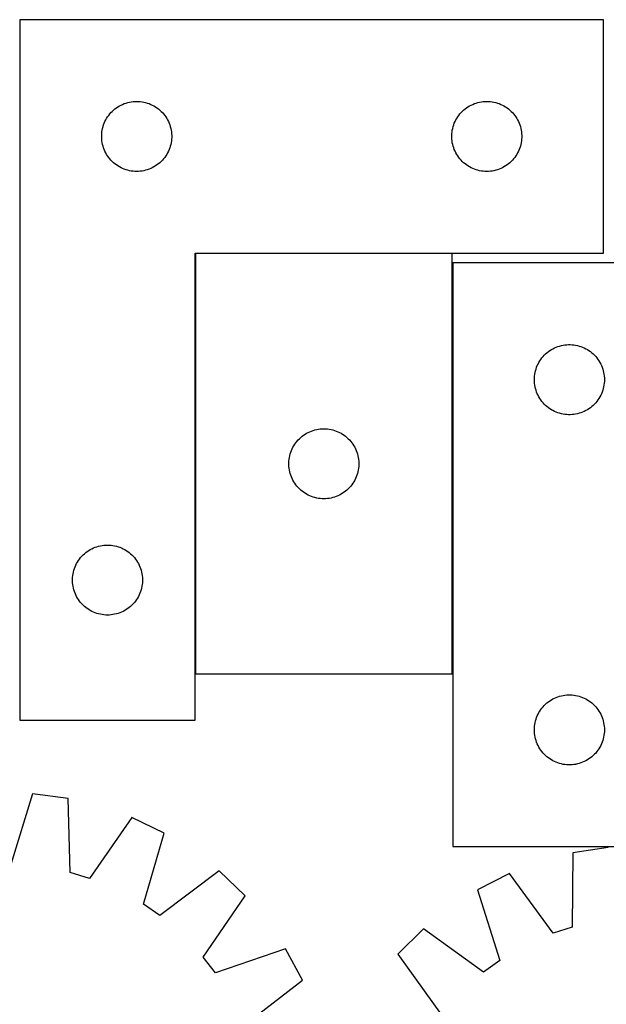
# Model space of a CAD drawing. Header units: millimetres. Extents: x 7 to 1493, y 9 to 2993.
# Tile 8 of 13: x 262 to 513, y 2572 to 2993. Entities that reach past the tile are written whole.
import ezdxf

# ---------------------------------------------------------------- set-up
doc = ezdxf.new("R2010")
doc.units = ezdxf.units.MM
doc.layers.add('COMMON', color=5, linetype='CONTINUOUS', true_color=0x0000ff)
doc.layers.add('CUT', color=7, linetype='CONTINUOUS', true_color=0x000000)

msp = doc.modelspace()

# ---------------------------------------------------------------- linework, layer by layer
at = {"layer": 'COMMON'}
for p, q in [((337.17496, 2893.164556), (337.17496, 2713.164556)), ((447.274961, 2893.264557), (337.274961, 2893.264557)), ((447.374962, 2713.164556), (447.374962, 2889.191224))]:
    msp.add_line(p, q, dxfattribs=at)
at = {"layer": 'CUT'}
for p, q in [((262.07496, 2993.364557), (262.07496, 2693.364557)), ((512.07496, 2993.364557), (262.07496, 2993.364557)), ((512.07496, 2893.364557), (512.07496, 2993.364557)), ((304.024517, 2956.02119), (304.686739, 2956.418836)), ((304.686739, 2956.418836), (305.368553, 2956.781863)), ((305.368553, 2956.781863), (306.068152, 2957.10931)), ((306.068152, 2957.10931), (306.783679, 2957.400309)), ((306.783679, 2957.400309), (307.513238, 2957.654088)), ((307.513238, 2957.654088), (308.254894, 2957.869973)), ((308.254894, 2957.869973), (309.006679, 2958.047392)), ((309.006679, 2958.047392), (309.766602, 2958.185875)), ((309.766602, 2958.185875), (310.532645, 2958.285055)), ((310.532645, 2958.285055), (311.302779, 2958.344668)), ((311.302779, 2958.344668), (312.07496, 2958.364557)), ((312.07496, 2958.364557), (312.847142, 2958.344668)), ((312.847142, 2958.344668), (313.617275, 2958.285055)), ((313.617275, 2958.285055), (314.383319, 2958.185875)), ((314.383319, 2958.185875), (315.143241, 2958.047392)), ((315.143241, 2958.047392), (315.895027, 2957.869973)), ((315.895027, 2957.869973), (316.636683, 2957.654088)), ((316.636683, 2957.654088), (317.366242, 2957.400309)), ((317.366242, 2957.400309), (318.081769, 2957.10931)), ((318.081769, 2957.10931), (318.781367, 2956.781863)), ((318.781367, 2956.781863), (319.463181, 2956.418836)), ((319.463181, 2956.418836), (320.125403, 2956.02119)), ((454.024517, 2956.02119), (454.686739, 2956.418836)), ((454.686739, 2956.418836), (455.368553, 2956.781863)), ((455.368553, 2956.781863), (456.068152, 2957.10931)), ((456.068152, 2957.10931), (456.783679, 2957.400309)), ((456.783679, 2957.400309), (457.513238, 2957.654088)), ((457.513238, 2957.654088), (458.254894, 2957.869973)), ((458.254894, 2957.869973), (459.006679, 2958.047392)), ((459.006679, 2958.047392), (459.766602, 2958.185875)), ((459.766602, 2958.185875), (460.532645, 2958.285055)), ((460.532645, 2958.285055), (461.302779, 2958.344668)), ((461.302779, 2958.344668), (462.07496, 2958.364557)), ((462.07496, 2958.364557), (462.847142, 2958.344668)), ((462.847142, 2958.344668), (463.617275, 2958.285055)), ((463.617275, 2958.285055), (464.383319, 2958.185875)), ((464.383319, 2958.185875), (465.143241, 2958.047392)), ((465.143241, 2958.047392), (465.895027, 2957.869973)), ((465.895027, 2957.869973), (466.636683, 2957.654088)), ((466.636683, 2957.654088), (467.366242, 2957.400309)), ((467.366242, 2957.400309), (468.081769, 2957.10931)), ((468.081769, 2957.10931), (468.781367, 2956.781863)), ((468.781367, 2956.781863), (469.463181, 2956.418836)), ((469.463181, 2956.418836), (470.125403, 2956.02119)), ((299.629805, 2951.738213), (300.077372, 2952.367771)), ((300.077372, 2952.367771), (300.556754, 2952.973455)), ((300.556754, 2952.973455), (301.06668, 2953.553657)), ((301.06668, 2953.553657), (301.605798, 2954.10684)), ((301.605798, 2954.10684), (302.172679, 2954.631536)), ((302.172679, 2954.631536), (302.765818, 2955.126354)), ((302.765818, 2955.126354), (303.383644, 2955.589982)), ((303.383644, 2955.589982), (304.024517, 2956.02119)), ((320.125403, 2956.02119), (320.766277, 2955.589982)), ((320.766277, 2955.589982), (321.384103, 2955.126354)), ((321.384103, 2955.126354), (321.977242, 2954.631536)), ((321.977242, 2954.631536), (322.544123, 2954.10684)), ((322.544123, 2954.10684), (323.083241, 2953.553657)), ((323.083241, 2953.553657), (323.593167, 2952.973455)), ((323.593167, 2952.973455), (324.072549, 2952.367771)), ((324.072549, 2952.367771), (324.520116, 2951.738213)), ((449.629805, 2951.738213), (450.077372, 2952.367771)), ((450.077372, 2952.367771), (450.556754, 2952.973455)), ((450.556754, 2952.973455), (451.06668, 2953.553657)), ((451.06668, 2953.553657), (451.605798, 2954.10684)), ((451.605798, 2954.10684), (452.172679, 2954.631536)), ((452.172679, 2954.631536), (452.765818, 2955.126354)), ((452.765818, 2955.126354), (453.383644, 2955.589982)), ((453.383644, 2955.589982), (454.024517, 2956.02119)), ((470.125403, 2956.02119), (470.766277, 2955.589982)), ((470.766277, 2955.589982), (471.384103, 2955.126354)), ((471.384103, 2955.126354), (471.977242, 2954.631536)), ((471.977242, 2954.631536), (472.544123, 2954.10684)), ((472.544123, 2954.10684), (473.083241, 2953.553657)), ((473.083241, 2953.553657), (473.593167, 2952.973455)), ((473.593167, 2952.973455), (474.072549, 2952.367771)), ((474.072549, 2952.367771), (474.520116, 2951.738213)), ((297.672712, 2947.556841), (297.907622, 2948.292693)), ((297.907622, 2948.292693), (298.180101, 2949.015475)), ((298.180101, 2949.015475), (298.489426, 2949.723273)), ((298.489426, 2949.723273), (298.834778, 2950.414208)), ((298.834778, 2950.414208), (299.215241, 2951.086449)), ((299.215241, 2951.086449), (299.629805, 2951.738213)), ((324.520116, 2951.738213), (324.93468, 2951.086449)), ((324.93468, 2951.086449), (325.315142, 2950.414208)), ((325.315142, 2950.414208), (325.660494, 2949.723273)), ((325.660494, 2949.723273), (325.96982, 2949.015475)), ((325.96982, 2949.015475), (326.242299, 2948.292693)), ((326.242299, 2948.292693), (326.477208, 2947.556841)), ((447.672712, 2947.556841), (447.907622, 2948.292693)), ((447.907622, 2948.292693), (448.180101, 2949.015475)), ((448.180101, 2949.015475), (448.489426, 2949.723273)), ((448.489426, 2949.723273), (448.834778, 2950.414208)), ((448.834778, 2950.414208), (449.215241, 2951.086449)), ((449.215241, 2951.086449), (449.629805, 2951.738213)), ((474.520116, 2951.738213), (474.93468, 2951.086449)), ((474.93468, 2951.086449), (475.315142, 2950.414208)), ((475.315142, 2950.414208), (475.660494, 2949.723273)), ((475.660494, 2949.723273), (475.96982, 2949.015475)), ((475.96982, 2949.015475), (476.242299, 2948.292693)), ((476.242299, 2948.292693), (476.477208, 2947.556841)), ((297.079933, 2943.750776), (297.119697, 2944.522189)), ((297.079933, 2942.978338), (297.079933, 2943.750776)), ((297.119697, 2944.522189), (297.19912, 2945.290532)), ((297.19912, 2945.290532), (297.317991, 2946.053768)), ((297.317991, 2946.053768), (297.475995, 2946.809873)), ((297.475995, 2946.809873), (297.672712, 2947.556841)), ((326.477208, 2947.556841), (326.673926, 2946.809873)), ((326.673926, 2946.809873), (326.83193, 2946.053768)), ((326.83193, 2946.053768), (326.950801, 2945.290532)), ((326.950801, 2945.290532), (327.030223, 2944.522189)), ((327.030223, 2944.522189), (327.069987, 2943.750776)), ((327.069987, 2943.750776), (327.069987, 2942.978338)), ((447.079933, 2943.750776), (447.119697, 2944.522189)), ((447.079933, 2942.978338), (447.079933, 2943.750776)), ((447.119697, 2944.522189), (447.19912, 2945.290532)), ((447.19912, 2945.290532), (447.317991, 2946.053768)), ((447.317991, 2946.053768), (447.475995, 2946.809873)), ((447.475995, 2946.809873), (447.672712, 2947.556841)), ((476.477208, 2947.556841), (476.673926, 2946.809873)), ((476.673926, 2946.809873), (476.83193, 2946.053768)), ((476.83193, 2946.053768), (476.950801, 2945.290532)), ((476.950801, 2945.290532), (477.030223, 2944.522189)), ((477.030223, 2944.522189), (477.069987, 2943.750776)), ((477.069987, 2943.750776), (477.069987, 2942.978338)), ((297.119697, 2942.206925), (297.079933, 2942.978338)), ((297.19912, 2941.438582), (297.119697, 2942.206925)), ((297.317991, 2940.675346), (297.19912, 2941.438582)), ((297.475995, 2939.919241), (297.317991, 2940.675346)), ((297.672712, 2939.172272), (297.475995, 2939.919241)), ((326.673926, 2939.919241), (326.477208, 2939.172272)), ((326.83193, 2940.675346), (326.673926, 2939.919241)), ((326.950801, 2941.438582), (326.83193, 2940.675346)), ((327.030223, 2942.206925), (326.950801, 2941.438582)), ((327.069987, 2942.978338), (327.030223, 2942.206925)), ((447.119697, 2942.206925), (447.079933, 2942.978338)), ((447.19912, 2941.438582), (447.119697, 2942.206925)), ((447.317991, 2940.675346), (447.19912, 2941.438582)), ((447.475995, 2939.919241), (447.317991, 2940.675346)), ((447.672712, 2939.172272), (447.475995, 2939.919241)), ((476.673926, 2939.919241), (476.477208, 2939.172272)), ((476.83193, 2940.675346), (476.673926, 2939.919241)), ((476.950801, 2941.438582), (476.83193, 2940.675346)), ((477.030223, 2942.206925), (476.950801, 2941.438582)), ((477.069987, 2942.978338), (477.030223, 2942.206925)), ((297.907622, 2938.436421), (297.672712, 2939.172272)), ((298.180101, 2937.713639), (297.907622, 2938.436421)), ((298.489426, 2937.005841), (298.180101, 2937.713639)), ((298.834778, 2936.314906), (298.489426, 2937.005841)), ((299.215241, 2935.642665), (298.834778, 2936.314906)), ((299.629805, 2934.990901), (299.215241, 2935.642665)), ((324.93468, 2935.642665), (324.520116, 2934.990901)), ((325.315142, 2936.314906), (324.93468, 2935.642665)), ((325.660494, 2937.005841), (325.315142, 2936.314906)), ((325.96982, 2937.713639), (325.660494, 2937.005841)), ((326.242299, 2938.436421), (325.96982, 2937.713639)), ((326.477208, 2939.172272), (326.242299, 2938.436421)), ((447.907622, 2938.436421), (447.672712, 2939.172272)), ((448.180101, 2937.713639), (447.907622, 2938.436421)), ((448.489426, 2937.005841), (448.180101, 2937.713639)), ((448.834778, 2936.314906), (448.489426, 2937.005841)), ((449.215241, 2935.642665), (448.834778, 2936.314906)), ((449.629805, 2934.990901), (449.215241, 2935.642665)), ((474.93468, 2935.642665), (474.520116, 2934.990901)), ((475.315142, 2936.314906), (474.93468, 2935.642665)), ((475.660494, 2937.005841), (475.315142, 2936.314906)), ((475.96982, 2937.713639), (475.660494, 2937.005841)), ((476.242299, 2938.436421), (475.96982, 2937.713639)), ((476.477208, 2939.172272), (476.242299, 2938.436421)), ((300.077372, 2934.361343), (299.629805, 2934.990901)), ((300.556754, 2933.755659), (300.077372, 2934.361343)), ((301.06668, 2933.175457), (300.556754, 2933.755659)), ((301.605798, 2932.622274), (301.06668, 2933.175457)), ((302.172679, 2932.097578), (301.605798, 2932.622274)), ((302.765818, 2931.60276), (302.172679, 2932.097578)), ((303.383644, 2931.139132), (302.765818, 2931.60276)), ((304.024517, 2930.707924), (303.383644, 2931.139132)), ((320.766277, 2931.139132), (320.125403, 2930.707924)), ((321.384103, 2931.60276), (320.766277, 2931.139132)), ((321.977242, 2932.097578), (321.384103, 2931.60276)), ((322.544123, 2932.622274), (321.977242, 2932.097578)), ((323.083241, 2933.175457), (322.544123, 2932.622274)), ((323.593167, 2933.755659), (323.083241, 2933.175457)), ((324.072549, 2934.361343), (323.593167, 2933.755659)), ((324.520116, 2934.990901), (324.072549, 2934.361343)), ((450.077372, 2934.361343), (449.629805, 2934.990901)), ((450.556754, 2933.755659), (450.077372, 2934.361343)), ((451.06668, 2933.175457), (450.556754, 2933.755659)), ((451.605798, 2932.622274), (451.06668, 2933.175457)), ((452.172679, 2932.097578), (451.605798, 2932.622274)), ((452.765818, 2931.60276), (452.172679, 2932.097578)), ((453.383644, 2931.139132), (452.765818, 2931.60276)), ((454.024517, 2930.707924), (453.383644, 2931.139132)), ((470.766277, 2931.139132), (470.125403, 2930.707924)), ((471.384103, 2931.60276), (470.766277, 2931.139132)), ((471.977242, 2932.097578), (471.384103, 2931.60276)), ((472.544123, 2932.622274), (471.977242, 2932.097578)), ((473.083241, 2933.175457), (472.544123, 2932.622274)), ((473.593167, 2933.755659), (473.083241, 2933.175457)), ((474.072549, 2934.361343), (473.593167, 2933.755659)), ((474.520116, 2934.990901), (474.072549, 2934.361343)), ((304.686739, 2930.310278), (304.024517, 2930.707924)), ((305.368553, 2929.947251), (304.686739, 2930.310278)), ((306.068152, 2929.619803), (305.368553, 2929.947251)), ((306.783679, 2929.328805), (306.068152, 2929.619803)), ((307.513238, 2929.075026), (306.783679, 2929.328805)), ((308.254894, 2928.859141), (307.513238, 2929.075026)), ((309.006679, 2928.681722), (308.254894, 2928.859141)), ((309.766602, 2928.543238), (309.006679, 2928.681722)), ((310.532645, 2928.444059), (309.766602, 2928.543238)), ((311.302779, 2928.384446), (310.532645, 2928.444059)), ((312.07496, 2928.364557), (311.302779, 2928.384446)), ((312.847142, 2928.384446), (312.07496, 2928.364557)), ((313.617275, 2928.444059), (312.847142, 2928.384446)), ((314.383319, 2928.543238), (313.617275, 2928.444059)), ((315.143241, 2928.681722), (314.383319, 2928.543238)), ((315.895027, 2928.859141), (315.143241, 2928.681722)), ((316.636683, 2929.075026), (315.895027, 2928.859141)), ((317.366242, 2929.328805), (316.636683, 2929.075026)), ((318.081769, 2929.619803), (317.366242, 2929.328805)), ((318.781367, 2929.947251), (318.081769, 2929.619803)), ((319.463181, 2930.310278), (318.781367, 2929.947251)), ((320.125403, 2930.707924), (319.463181, 2930.310278)), ((454.686739, 2930.310278), (454.024517, 2930.707924)), ((455.368553, 2929.947251), (454.686739, 2930.310278)), ((456.068152, 2929.619803), (455.368553, 2929.947251)), ((456.783679, 2929.328805), (456.068152, 2929.619803)), ((457.513238, 2929.075026), (456.783679, 2929.328805)), ((458.254894, 2928.859141), (457.513238, 2929.075026)), ((459.006679, 2928.681722), (458.254894, 2928.859141)), ((459.766602, 2928.543238), (459.006679, 2928.681722)), ((460.532645, 2928.444059), (459.766602, 2928.543238)), ((461.302779, 2928.384446), (460.532645, 2928.444059)), ((462.07496, 2928.364557), (461.302779, 2928.384446)), ((462.847142, 2928.384446), (462.07496, 2928.364557)), ((463.617275, 2928.444059), (462.847142, 2928.384446)), ((464.383319, 2928.543238), (463.617275, 2928.444059)), ((465.143241, 2928.681722), (464.383319, 2928.543238)), ((465.895027, 2928.859141), (465.143241, 2928.681722)), ((466.636683, 2929.075026), (465.895027, 2928.859141)), ((467.366242, 2929.328805), (466.636683, 2929.075026)), ((468.081769, 2929.619803), (467.366242, 2929.328805)), ((468.781367, 2929.947251), (468.081769, 2929.619803)), ((469.463181, 2930.310278), (468.781367, 2929.947251)), ((470.125403, 2930.707924), (469.463181, 2930.310278)), ((337.07496, 2693.364557), (337.07496, 2893.364557)), ((337.07496, 2893.364557), (512.07496, 2893.364557)), ((447.274961, 2893.164556), (337.274961, 2893.164556)), ((337.274961, 2893.164556), (337.274961, 2713.164556)), ((447.274961, 2713.164556), (447.274961, 2893.164556)), ((547.474962, 2889.191224), (447.474962, 2889.191224)), ((447.474962, 2889.191224), (447.474962, 2639.191224)), ((487.866065, 2850.709431), (488.471748, 2851.188813)), ((488.471748, 2851.188813), (489.101307, 2851.636379)), ((489.101307, 2851.636379), (489.75307, 2852.050943)), ((489.75307, 2852.050943), (490.425311, 2852.431406)), ((490.425311, 2852.431406), (491.116247, 2852.776758)), ((491.116247, 2852.776758), (491.824044, 2853.086083)), ((491.824044, 2853.086083), (492.546827, 2853.358562)), ((492.546827, 2853.358562), (493.282678, 2853.593472)), ((493.282678, 2853.593472), (494.029646, 2853.790189)), ((494.029646, 2853.790189), (494.785751, 2853.948193)), ((494.785751, 2853.948193), (495.548987, 2854.067064)), ((495.548987, 2854.067064), (496.31733, 2854.146487)), ((496.31733, 2854.146487), (497.088744, 2854.186251)), ((497.088744, 2854.186251), (497.861181, 2854.186251)), ((497.861181, 2854.186251), (498.632594, 2854.146487)), ((498.632594, 2854.146487), (499.400938, 2854.067064)), ((499.400938, 2854.067064), (500.164174, 2853.948193)), ((500.164174, 2853.948193), (500.920279, 2853.790189)), ((500.920279, 2853.790189), (501.667247, 2853.593472)), ((501.667247, 2853.593472), (502.403098, 2853.358562)), ((502.403098, 2853.358562), (503.125881, 2853.086083)), ((503.125881, 2853.086083), (503.833678, 2852.776758)), ((503.833678, 2852.776758), (504.524614, 2852.431406)), ((504.524614, 2852.431406), (505.196854, 2852.050943)), ((505.196854, 2852.050943), (505.848618, 2851.636379)), ((505.848618, 2851.636379), (506.478177, 2851.188813)), ((506.478177, 2851.188813), (507.08386, 2850.709431)), ((484.057656, 2845.897631), (484.420684, 2846.579445)), ((484.420684, 2846.579445), (484.818329, 2847.241667)), ((484.818329, 2847.241667), (485.249537, 2847.88254)), ((485.249537, 2847.88254), (485.713165, 2848.500366)), ((485.713165, 2848.500366), (486.207983, 2849.093506)), ((486.207983, 2849.093506), (486.73268, 2849.660386)), ((486.73268, 2849.660386), (487.285862, 2850.199504)), ((487.285862, 2850.199504), (487.866065, 2850.709431)), ((507.08386, 2850.709431), (507.664062, 2850.199504)), ((507.664062, 2850.199504), (508.217245, 2849.660386)), ((508.217245, 2849.660386), (508.741941, 2849.093506)), ((508.741941, 2849.093506), (509.236759, 2848.500366)), ((509.236759, 2848.500366), (509.700387, 2847.88254)), ((509.700387, 2847.88254), (510.131596, 2847.241667)), ((510.131596, 2847.241667), (510.529241, 2846.579445)), ((510.529241, 2846.579445), (510.892269, 2845.897631)), ((482.792127, 2842.259505), (482.969547, 2843.011291)), ((482.969547, 2843.011291), (483.185432, 2843.752946)), ((483.185432, 2843.752946), (483.43921, 2844.482505)), ((483.43921, 2844.482505), (483.730209, 2845.198032)), ((483.730209, 2845.198032), (484.057656, 2845.897631)), ((510.892269, 2845.897631), (511.219716, 2845.198032)), ((511.219716, 2845.198032), (511.510715, 2844.482505)), ((511.510715, 2844.482505), (511.764493, 2843.752946)), ((511.764493, 2843.752946), (511.980378, 2843.011291)), ((511.980378, 2843.011291), (512.157798, 2842.259505)), ((482.474962, 2839.191224), (482.494851, 2839.963405)), ((482.494851, 2838.419043), (482.474962, 2839.191224)), ((482.494851, 2839.963405), (482.554464, 2840.733539)), ((482.554464, 2837.648909), (482.494851, 2838.419043)), ((482.554464, 2840.733539), (482.653644, 2841.499583)), ((482.653644, 2841.499583), (482.792127, 2842.259505)), ((512.157798, 2842.259505), (512.296281, 2841.499583)), ((512.296281, 2841.499583), (512.395461, 2840.733539)), ((512.395461, 2840.733539), (512.455074, 2839.963405)), ((512.455074, 2838.419043), (512.395461, 2837.648909)), ((512.455074, 2839.963405), (512.474962, 2839.191224)), ((512.474962, 2839.191224), (512.455074, 2838.419043)), ((482.653644, 2836.882865), (482.554464, 2837.648909)), ((482.792127, 2836.122943), (482.653644, 2836.882865)), ((482.969547, 2835.371157), (482.792127, 2836.122943)), ((483.185432, 2834.629501), (482.969547, 2835.371157)), ((483.43921, 2833.899943), (483.185432, 2834.629501)), ((483.730209, 2833.184415), (483.43921, 2833.899943)), ((511.510715, 2833.899943), (511.219716, 2833.184415)), ((511.764493, 2834.629501), (511.510715, 2833.899943)), ((511.980378, 2835.371157), (511.764493, 2834.629501)), ((512.157798, 2836.122943), (511.980378, 2835.371157)), ((512.296281, 2836.882865), (512.157798, 2836.122943)), ((512.395461, 2837.648909), (512.296281, 2836.882865)), ((484.057656, 2832.484817), (483.730209, 2833.184415)), ((484.420684, 2831.803003), (484.057656, 2832.484817)), ((484.818329, 2831.140781), (484.420684, 2831.803003)), ((485.249537, 2830.499907), (484.818329, 2831.140781)), ((485.713165, 2829.882082), (485.249537, 2830.499907)), ((486.207983, 2829.288942), (485.713165, 2829.882082)), ((509.236759, 2829.882082), (508.741941, 2829.288942)), ((509.700387, 2830.499907), (509.236759, 2829.882082)), ((510.131596, 2831.140781), (509.700387, 2830.499907)), ((510.529241, 2831.803003), (510.131596, 2831.140781)), ((510.892269, 2832.484817), (510.529241, 2831.803003)), ((511.219716, 2833.184415), (510.892269, 2832.484817)), ((486.73268, 2828.722062), (486.207983, 2829.288942)), ((487.285862, 2828.182943), (486.73268, 2828.722062)), ((487.866065, 2827.673017), (487.285862, 2828.182943)), ((488.471748, 2827.193635), (487.866065, 2827.673017)), ((489.101307, 2826.746069), (488.471748, 2827.193635)), ((489.75307, 2826.331504), (489.101307, 2826.746069)), ((490.425311, 2825.951042), (489.75307, 2826.331504)), ((491.116247, 2825.60569), (490.425311, 2825.951042)), ((491.824044, 2825.296364), (491.116247, 2825.60569)), ((503.833678, 2825.60569), (503.125881, 2825.296364)), ((504.524614, 2825.951042), (503.833678, 2825.60569)), ((505.196854, 2826.331504), (504.524614, 2825.951042)), ((505.848618, 2826.746069), (505.196854, 2826.331504)), ((506.478177, 2827.193635), (505.848618, 2826.746069)), ((507.08386, 2827.673017), (506.478177, 2827.193635)), ((507.664062, 2828.182943), (507.08386, 2827.673017)), ((508.217245, 2828.722062), (507.664062, 2828.182943)), ((508.741941, 2829.288942), (508.217245, 2828.722062)), ((492.546827, 2825.023885), (491.824044, 2825.296364)), ((493.282678, 2824.788976), (492.546827, 2825.023885)), ((494.029646, 2824.592258), (493.282678, 2824.788976)), ((494.785751, 2824.434255), (494.029646, 2824.592258)), ((495.548987, 2824.315384), (494.785751, 2824.434255)), ((496.31733, 2824.235961), (495.548987, 2824.315384)), ((497.088744, 2824.196197), (496.31733, 2824.235961)), ((497.861181, 2824.196197), (497.088744, 2824.196197)), ((498.632594, 2824.235961), (497.861181, 2824.196197)), ((499.400938, 2824.315384), (498.632594, 2824.235961)), ((500.164174, 2824.434255), (499.400938, 2824.315384)), ((500.920279, 2824.592258), (500.164174, 2824.434255)), ((501.667247, 2824.788976), (500.920279, 2824.592258)), ((502.403098, 2825.023885), (501.667247, 2824.788976)), ((503.125881, 2825.296364), (502.403098, 2825.023885)), ((386.268153, 2816.909309), (386.98368, 2817.200308)), ((386.98368, 2817.200308), (387.713239, 2817.454087)), ((387.713239, 2817.454087), (388.454895, 2817.669972)), ((388.454895, 2817.669972), (389.20668, 2817.847391)), ((389.20668, 2817.847391), (389.966603, 2817.985874)), ((389.966603, 2817.985874), (390.732646, 2818.085054)), ((390.732646, 2818.085054), (391.50278, 2818.144667)), ((391.50278, 2818.144667), (392.274961, 2818.164556)), ((392.274961, 2818.164556), (393.047143, 2818.144667)), ((393.047143, 2818.144667), (393.817276, 2818.085054)), ((393.817276, 2818.085054), (394.58332, 2817.985874)), ((394.58332, 2817.985874), (395.343242, 2817.847391)), ((395.343242, 2817.847391), (396.095028, 2817.669972)), ((396.095028, 2817.669972), (396.836684, 2817.454087)), ((396.836684, 2817.454087), (397.566243, 2817.200308)), ((397.566243, 2817.200308), (398.28177, 2816.909309)), ((380.756755, 2812.773454), (381.266681, 2813.353656)), ((381.266681, 2813.353656), (381.805799, 2813.906839)), ((381.805799, 2813.906839), (382.37268, 2814.431535)), ((382.37268, 2814.431535), (382.965819, 2814.926353)), ((382.965819, 2814.926353), (383.583645, 2815.389981)), ((383.583645, 2815.389981), (384.224518, 2815.821189)), ((384.224518, 2815.821189), (384.88674, 2816.218835)), ((384.88674, 2816.218835), (385.568554, 2816.581862)), ((385.568554, 2816.581862), (386.268153, 2816.909309)), ((398.28177, 2816.909309), (398.981368, 2816.581862)), ((398.981368, 2816.581862), (399.663182, 2816.218835)), ((399.663182, 2816.218835), (400.325404, 2815.821189)), ((400.325404, 2815.821189), (400.966278, 2815.389981)), ((400.966278, 2815.389981), (401.584104, 2814.926353)), ((401.584104, 2814.926353), (402.177243, 2814.431535)), ((402.177243, 2814.431535), (402.744124, 2813.906839)), ((402.744124, 2813.906839), (403.283242, 2813.353656)), ((403.283242, 2813.353656), (403.793168, 2812.773454)), ((378.107623, 2808.092692), (378.380102, 2808.815474)), ((378.380102, 2808.815474), (378.689427, 2809.523272)), ((378.689427, 2809.523272), (379.034779, 2810.214207)), ((379.034779, 2810.214207), (379.415242, 2810.886448)), ((379.415242, 2810.886448), (379.829806, 2811.538212)), ((379.829806, 2811.538212), (380.277373, 2812.16777)), ((380.277373, 2812.16777), (380.756755, 2812.773454)), ((403.793168, 2812.773454), (404.27255, 2812.16777)), ((404.27255, 2812.16777), (404.720117, 2811.538212)), ((404.720117, 2811.538212), (405.134681, 2810.886448)), ((405.134681, 2810.886448), (405.515143, 2810.214207)), ((405.515143, 2810.214207), (405.860495, 2809.523272)), ((405.860495, 2809.523272), (406.169821, 2808.815474)), ((406.169821, 2808.815474), (406.4423, 2808.092692)), ((377.319698, 2804.322188), (377.399121, 2805.090531)), ((377.399121, 2805.090531), (377.517992, 2805.853767)), ((377.517992, 2805.853767), (377.675996, 2806.609872)), ((377.675996, 2806.609872), (377.872713, 2807.35684)), ((377.872713, 2807.35684), (378.107623, 2808.092692)), ((406.4423, 2808.092692), (406.677209, 2807.35684)), ((406.677209, 2807.35684), (406.873927, 2806.609872)), ((406.873927, 2806.609872), (407.031931, 2805.853767)), ((407.031931, 2805.853767), (407.150802, 2805.090531)), ((407.150802, 2805.090531), (407.230224, 2804.322188)), ((377.279934, 2803.550775), (377.319698, 2804.322188)), ((377.279934, 2802.778337), (377.279934, 2803.550775)), ((377.319698, 2802.006924), (377.279934, 2802.778337)), ((377.399121, 2801.238581), (377.319698, 2802.006924)), ((377.517992, 2800.475345), (377.399121, 2801.238581)), ((377.675996, 2799.71924), (377.517992, 2800.475345)), ((407.031931, 2800.475345), (406.873927, 2799.71924)), ((407.150802, 2801.238581), (407.031931, 2800.475345)), ((407.230224, 2802.006924), (407.150802, 2801.238581)), ((407.230224, 2804.322188), (407.269988, 2803.550775)), ((407.269988, 2802.778337), (407.230224, 2802.006924)), ((407.269988, 2803.550775), (407.269988, 2802.778337)), ((377.872713, 2798.972271), (377.675996, 2799.71924)), ((378.107623, 2798.23642), (377.872713, 2798.972271)), ((378.380102, 2797.513638), (378.107623, 2798.23642)), ((378.689427, 2796.80584), (378.380102, 2797.513638)), ((379.034779, 2796.114905), (378.689427, 2796.80584)), ((379.415242, 2795.442664), (379.034779, 2796.114905)), ((405.515143, 2796.114905), (405.134681, 2795.442664)), ((405.860495, 2796.80584), (405.515143, 2796.114905)), ((406.169821, 2797.513638), (405.860495, 2796.80584)), ((406.4423, 2798.23642), (406.169821, 2797.513638)), ((406.677209, 2798.972271), (406.4423, 2798.23642)), ((406.873927, 2799.71924), (406.677209, 2798.972271)), ((379.829806, 2794.7909), (379.415242, 2795.442664)), ((380.277373, 2794.161342), (379.829806, 2794.7909)), ((380.756755, 2793.555658), (380.277373, 2794.161342)), ((381.266681, 2792.975456), (380.756755, 2793.555658)), ((381.805799, 2792.422273), (381.266681, 2792.975456)), ((382.37268, 2791.897577), (381.805799, 2792.422273)), ((382.965819, 2791.402759), (382.37268, 2791.897577)), ((402.177243, 2791.897577), (401.584104, 2791.402759)), ((402.744124, 2792.422273), (402.177243, 2791.897577)), ((403.283242, 2792.975456), (402.744124, 2792.422273)), ((403.793168, 2793.555658), (403.283242, 2792.975456)), ((404.27255, 2794.161342), (403.793168, 2793.555658)), ((404.720117, 2794.7909), (404.27255, 2794.161342)), ((405.134681, 2795.442664), (404.720117, 2794.7909)), ((383.583645, 2790.939131), (382.965819, 2791.402759)), ((384.224518, 2790.507923), (383.583645, 2790.939131)), ((384.88674, 2790.110277), (384.224518, 2790.507923)), ((385.568554, 2789.74725), (384.88674, 2790.110277)), ((386.268153, 2789.419802), (385.568554, 2789.74725)), ((386.98368, 2789.128804), (386.268153, 2789.419802)), ((387.713239, 2788.875025), (386.98368, 2789.128804)), ((388.454895, 2788.65914), (387.713239, 2788.875025)), ((389.20668, 2788.481721), (388.454895, 2788.65914)), ((389.966603, 2788.343237), (389.20668, 2788.481721)), ((390.732646, 2788.244058), (389.966603, 2788.343237)), ((391.50278, 2788.184445), (390.732646, 2788.244058)), ((392.274961, 2788.164556), (391.50278, 2788.184445)), ((393.047143, 2788.184445), (392.274961, 2788.164556)), ((393.817276, 2788.244058), (393.047143, 2788.184445)), ((394.58332, 2788.343237), (393.817276, 2788.244058)), ((395.343242, 2788.481721), (394.58332, 2788.343237)), ((396.095028, 2788.65914), (395.343242, 2788.481721)), ((396.836684, 2788.875025), (396.095028, 2788.65914)), ((397.566243, 2789.128804), (396.836684, 2788.875025)), ((398.28177, 2789.419802), (397.566243, 2789.128804)), ((398.981368, 2789.74725), (398.28177, 2789.419802)), ((399.663182, 2790.110277), (398.981368, 2789.74725)), ((400.325404, 2790.507923), (399.663182, 2790.110277)), ((400.966278, 2790.939131), (400.325404, 2790.507923)), ((401.584104, 2791.402759), (400.966278, 2790.939131)), ((291.524517, 2766.02119), (292.186739, 2766.418836)), ((292.186739, 2766.418836), (292.868553, 2766.781863)), ((292.868553, 2766.781863), (293.568152, 2767.10931)), ((293.568152, 2767.10931), (294.283679, 2767.400309)), ((294.283679, 2767.400309), (295.013238, 2767.654088)), ((295.013238, 2767.654088), (295.754894, 2767.869973)), ((295.754894, 2767.869973), (296.506679, 2768.047392)), ((296.506679, 2768.047392), (297.266602, 2768.185875)), ((297.266602, 2768.185875), (298.032645, 2768.285055)), ((298.032645, 2768.285055), (298.802779, 2768.344668)), ((298.802779, 2768.344668), (299.57496, 2768.364557)), ((299.57496, 2768.364557), (300.347142, 2768.344668)), ((300.347142, 2768.344668), (301.117275, 2768.285055)), ((301.117275, 2768.285055), (301.883319, 2768.185875)), ((301.883319, 2768.185875), (302.643241, 2768.047392)), ((302.643241, 2768.047392), (303.395027, 2767.869973)), ((303.395027, 2767.869973), (304.136683, 2767.654088)), ((304.136683, 2767.654088), (304.866242, 2767.400309)), ((304.866242, 2767.400309), (305.581769, 2767.10931)), ((305.581769, 2767.10931), (306.281367, 2766.781863)), ((306.281367, 2766.781863), (306.963181, 2766.418836)), ((306.963181, 2766.418836), (307.625403, 2766.02119)), ((287.129805, 2761.738213), (287.577372, 2762.367771)), ((287.577372, 2762.367771), (288.056754, 2762.973455)), ((288.056754, 2762.973455), (288.56668, 2763.553657)), ((288.56668, 2763.553657), (289.105798, 2764.10684)), ((289.105798, 2764.10684), (289.672679, 2764.631536)), ((289.672679, 2764.631536), (290.265818, 2765.126354)), ((290.265818, 2765.126354), (290.883644, 2765.589982)), ((290.883644, 2765.589982), (291.524517, 2766.02119)), ((307.625403, 2766.02119), (308.266277, 2765.589982)), ((308.266277, 2765.589982), (308.884103, 2765.126354)), ((308.884103, 2765.126354), (309.477242, 2764.631536)), ((309.477242, 2764.631536), (310.044123, 2764.10684)), ((310.044123, 2764.10684), (310.583241, 2763.553657)), ((310.583241, 2763.553657), (311.093167, 2762.973455)), ((311.093167, 2762.973455), (311.572549, 2762.367771)), ((311.572549, 2762.367771), (312.020116, 2761.738213)), ((285.172712, 2757.556841), (285.407622, 2758.292693)), ((285.407622, 2758.292693), (285.680101, 2759.015475)), ((285.680101, 2759.015475), (285.989426, 2759.723273)), ((285.989426, 2759.723273), (286.334778, 2760.414208)), ((286.334778, 2760.414208), (286.715241, 2761.086449)), ((286.715241, 2761.086449), (287.129805, 2761.738213)), ((312.020116, 2761.738213), (312.43468, 2761.086449)), ((312.43468, 2761.086449), (312.815142, 2760.414208)), ((312.815142, 2760.414208), (313.160494, 2759.723273)), ((313.160494, 2759.723273), (313.46982, 2759.015475)), ((313.46982, 2759.015475), (313.742299, 2758.292693)), ((313.742299, 2758.292693), (313.977208, 2757.556841)), ((284.579933, 2753.750776), (284.619697, 2754.522189)), ((284.619697, 2754.522189), (284.69912, 2755.290532)), ((284.69912, 2755.290532), (284.817991, 2756.053768)), ((284.817991, 2756.053768), (284.975995, 2756.809873)), ((284.975995, 2756.809873), (285.172712, 2757.556841)), ((313.977208, 2757.556841), (314.173926, 2756.809873)), ((314.173926, 2756.809873), (314.33193, 2756.053768)), ((314.33193, 2756.053768), (314.450801, 2755.290532)), ((314.450801, 2755.290532), (314.530223, 2754.522189)), ((314.530223, 2754.522189), (314.569987, 2753.750776)), ((284.579933, 2752.978338), (284.579933, 2753.750776)), ((284.619697, 2752.206925), (284.579933, 2752.978338)), ((284.69912, 2751.438582), (284.619697, 2752.206925)), ((284.817991, 2750.675346), (284.69912, 2751.438582)), ((284.975995, 2749.919241), (284.817991, 2750.675346)), ((285.172712, 2749.172272), (284.975995, 2749.919241)), ((314.173926, 2749.919241), (313.977208, 2749.172272)), ((314.33193, 2750.675346), (314.173926, 2749.919241)), ((314.450801, 2751.438582), (314.33193, 2750.675346)), ((314.530223, 2752.206925), (314.450801, 2751.438582)), ((314.569987, 2752.978338), (314.530223, 2752.206925)), ((314.569987, 2753.750776), (314.569987, 2752.978338)), ((285.407622, 2748.436421), (285.172712, 2749.172272)), ((285.680101, 2747.713639), (285.407622, 2748.436421)), ((285.989426, 2747.005841), (285.680101, 2747.713639)), ((286.334778, 2746.314906), (285.989426, 2747.005841)), ((286.715241, 2745.642665), (286.334778, 2746.314906)), ((287.129805, 2744.990901), (286.715241, 2745.642665)), ((312.43468, 2745.642665), (312.020116, 2744.990901)), ((312.815142, 2746.314906), (312.43468, 2745.642665)), ((313.160494, 2747.005841), (312.815142, 2746.314906)), ((313.46982, 2747.713639), (313.160494, 2747.005841)), ((313.742299, 2748.436421), (313.46982, 2747.713639)), ((313.977208, 2749.172272), (313.742299, 2748.436421)), ((287.577372, 2744.361343), (287.129805, 2744.990901)), ((288.056754, 2743.755659), (287.577372, 2744.361343)), ((288.56668, 2743.175457), (288.056754, 2743.755659)), ((289.105798, 2742.622274), (288.56668, 2743.175457)), ((289.672679, 2742.097578), (289.105798, 2742.622274)), ((290.265818, 2741.60276), (289.672679, 2742.097578)), ((290.883644, 2741.139132), (290.265818, 2741.60276)), ((291.524517, 2740.707924), (290.883644, 2741.139132)), ((308.266277, 2741.139132), (307.625403, 2740.707924)), ((308.884103, 2741.60276), (308.266277, 2741.139132)), ((309.477242, 2742.097578), (308.884103, 2741.60276)), ((310.044123, 2742.622274), (309.477242, 2742.097578)), ((310.583241, 2743.175457), (310.044123, 2742.622274)), ((311.093167, 2743.755659), (310.583241, 2743.175457)), ((311.572549, 2744.361343), (311.093167, 2743.755659)), ((312.020116, 2744.990901), (311.572549, 2744.361343)), ((292.186739, 2740.310278), (291.524517, 2740.707924)), ((292.868553, 2739.947251), (292.186739, 2740.310278)), ((293.568152, 2739.619803), (292.868553, 2739.947251)), ((294.283679, 2739.328805), (293.568152, 2739.619803)), ((295.013238, 2739.075026), (294.283679, 2739.328805)), ((295.754894, 2738.859141), (295.013238, 2739.075026)), ((296.506679, 2738.681722), (295.754894, 2738.859141)), ((297.266602, 2738.543238), (296.506679, 2738.681722)), ((298.032645, 2738.444059), (297.266602, 2738.543238)), ((298.802779, 2738.384446), (298.032645, 2738.444059)), ((299.57496, 2738.364557), (298.802779, 2738.384446)), ((300.347142, 2738.384446), (299.57496, 2738.364557)), ((301.117275, 2738.444059), (300.347142, 2738.384446)), ((301.883319, 2738.543238), (301.117275, 2738.444059)), ((302.643241, 2738.681722), (301.883319, 2738.543238)), ((303.395027, 2738.859141), (302.643241, 2738.681722)), ((304.136683, 2739.075026), (303.395027, 2738.859141)), ((304.866242, 2739.328805), (304.136683, 2739.075026)), ((305.581769, 2739.619803), (304.866242, 2739.328805)), ((306.281367, 2739.947251), (305.581769, 2739.619803)), ((306.963181, 2740.310278), (306.281367, 2739.947251)), ((307.625403, 2740.707924), (306.963181, 2740.310278)), ((337.274961, 2713.164556), (447.274961, 2713.164556)), ((491.824044, 2703.086083), (492.546827, 2703.358562)), ((492.546827, 2703.358562), (493.282678, 2703.593472)), ((493.282678, 2703.593472), (494.029646, 2703.790189)), ((494.029646, 2703.790189), (494.785751, 2703.948193)), ((494.785751, 2703.948193), (495.548987, 2704.067064)), ((495.548987, 2704.067064), (496.31733, 2704.146487)), ((496.31733, 2704.146487), (497.088744, 2704.186251)), ((497.088744, 2704.186251), (497.861181, 2704.186251)), ((497.861181, 2704.186251), (498.632594, 2704.146487)), ((498.632594, 2704.146487), (499.400938, 2704.067064)), ((499.400938, 2704.067064), (500.164174, 2703.948193)), ((500.164174, 2703.948193), (500.920279, 2703.790189)), ((500.920279, 2703.790189), (501.667247, 2703.593472)), ((501.667247, 2703.593472), (502.403098, 2703.358562)), ((502.403098, 2703.358562), (503.125881, 2703.086083)), ((485.713165, 2698.500366), (486.207983, 2699.093506)), ((486.207983, 2699.093506), (486.73268, 2699.660386)), ((486.73268, 2699.660386), (487.285862, 2700.199504)), ((487.285862, 2700.199504), (487.866065, 2700.709431)), ((487.866065, 2700.709431), (488.471748, 2701.188813)), ((488.471748, 2701.188813), (489.101307, 2701.636379)), ((489.101307, 2701.636379), (489.75307, 2702.050943)), ((489.75307, 2702.050943), (490.425311, 2702.431406)), ((490.425311, 2702.431406), (491.116247, 2702.776758)), ((491.116247, 2702.776758), (491.824044, 2703.086083)), ((503.125881, 2703.086083), (503.833678, 2702.776758)), ((503.833678, 2702.776758), (504.524614, 2702.431406)), ((504.524614, 2702.431406), (505.196854, 2702.050943)), ((505.196854, 2702.050943), (505.848618, 2701.636379)), ((505.848618, 2701.636379), (506.478177, 2701.188813)), ((506.478177, 2701.188813), (507.08386, 2700.709431)), ((507.08386, 2700.709431), (507.664062, 2700.199504)), ((507.664062, 2700.199504), (508.217245, 2699.660386)), ((508.217245, 2699.660386), (508.741941, 2699.093506)), ((508.741941, 2699.093506), (509.236759, 2698.500366)), ((483.43921, 2694.482505), (483.730209, 2695.198032)), ((483.730209, 2695.198032), (484.057656, 2695.897631)), ((484.057656, 2695.897631), (484.420684, 2696.579445)), ((484.420684, 2696.579445), (484.818329, 2697.241667)), ((484.818329, 2697.241667), (485.249537, 2697.88254)), ((485.249537, 2697.88254), (485.713165, 2698.500366)), ((509.236759, 2698.500366), (509.700387, 2697.88254)), ((509.700387, 2697.88254), (510.131596, 2697.241667)), ((510.131596, 2697.241667), (510.529241, 2696.579445)), ((510.529241, 2696.579445), (510.892269, 2695.897631)), ((510.892269, 2695.897631), (511.219716, 2695.198032)), ((511.219716, 2695.198032), (511.510715, 2694.482505)), ((262.07496, 2693.364557), (337.07496, 2693.364557)), ((482.494851, 2689.963405), (482.554464, 2690.733539)), ((482.554464, 2690.733539), (482.653644, 2691.499583)), ((482.653644, 2691.499583), (482.792127, 2692.259505)), ((482.792127, 2692.259505), (482.969547, 2693.011291)), ((482.969547, 2693.011291), (483.185432, 2693.752946)), ((483.185432, 2693.752946), (483.43921, 2694.482505)), ((511.510715, 2694.482505), (511.764493, 2693.752946)), ((511.764493, 2693.752946), (511.980378, 2693.011291)), ((511.980378, 2693.011291), (512.157798, 2692.259505)), ((512.157798, 2692.259505), (512.296281, 2691.499583)), ((512.296281, 2691.499583), (512.395461, 2690.733539)), ((512.395461, 2690.733539), (512.455074, 2689.963405)), ((482.474962, 2689.191224), (482.494851, 2689.963405)), ((482.494851, 2688.419043), (482.474962, 2689.191224)), ((482.554464, 2687.648909), (482.494851, 2688.419043)), ((482.653644, 2686.882865), (482.554464, 2687.648909)), ((482.792127, 2686.122943), (482.653644, 2686.882865)), ((512.296281, 2686.882865), (512.157798, 2686.122943)), ((512.395461, 2687.648909), (512.296281, 2686.882865)), ((512.455074, 2688.419043), (512.395461, 2687.648909)), ((512.455074, 2689.963405), (512.474962, 2689.191224)), ((512.474962, 2689.191224), (512.455074, 2688.419043)), ((482.969547, 2685.371157), (482.792127, 2686.122943)), ((483.185432, 2684.629501), (482.969547, 2685.371157)), ((483.43921, 2683.899943), (483.185432, 2684.629501)), ((483.730209, 2683.184415), (483.43921, 2683.899943)), ((484.057656, 2682.484817), (483.730209, 2683.184415)), ((484.420684, 2681.803003), (484.057656, 2682.484817)), ((510.892269, 2682.484817), (510.529241, 2681.803003)), ((511.219716, 2683.184415), (510.892269, 2682.484817)), ((511.510715, 2683.899943), (511.219716, 2683.184415)), ((511.764493, 2684.629501), (511.510715, 2683.899943)), ((511.980378, 2685.371157), (511.764493, 2684.629501)), ((512.157798, 2686.122943), (511.980378, 2685.371157)), ((484.818329, 2681.140781), (484.420684, 2681.803003)), ((485.249537, 2680.499907), (484.818329, 2681.140781)), ((485.713165, 2679.882082), (485.249537, 2680.499907)), ((486.207983, 2679.288942), (485.713165, 2679.882082)), ((486.73268, 2678.722062), (486.207983, 2679.288942)), ((487.285862, 2678.182943), (486.73268, 2678.722062)), ((487.866065, 2677.673017), (487.285862, 2678.182943)), ((507.664062, 2678.182943), (507.08386, 2677.673017)), ((508.217245, 2678.722062), (507.664062, 2678.182943)), ((508.741941, 2679.288942), (508.217245, 2678.722062)), ((509.236759, 2679.882082), (508.741941, 2679.288942)), ((509.700387, 2680.499907), (509.236759, 2679.882082)), ((510.131596, 2681.140781), (509.700387, 2680.499907)), ((510.529241, 2681.803003), (510.131596, 2681.140781)), ((488.471748, 2677.193635), (487.866065, 2677.673017)), ((489.101307, 2676.746069), (488.471748, 2677.193635)), ((489.75307, 2676.331504), (489.101307, 2676.746069)), ((490.425311, 2675.951042), (489.75307, 2676.331504)), ((491.116247, 2675.60569), (490.425311, 2675.951042)), ((491.824044, 2675.296364), (491.116247, 2675.60569)), ((492.546827, 2675.023885), (491.824044, 2675.296364)), ((493.282678, 2674.788976), (492.546827, 2675.023885)), ((494.029646, 2674.592258), (493.282678, 2674.788976)), ((494.785751, 2674.434255), (494.029646, 2674.592258)), ((495.548987, 2674.315384), (494.785751, 2674.434255)), ((496.31733, 2674.235961), (495.548987, 2674.315384)), ((497.088744, 2674.196197), (496.31733, 2674.235961)), ((497.861181, 2674.196197), (497.088744, 2674.196197)), ((498.632594, 2674.235961), (497.861181, 2674.196197)), ((499.400938, 2674.315384), (498.632594, 2674.235961)), ((500.164174, 2674.434255), (499.400938, 2674.315384)), ((500.920279, 2674.592258), (500.164174, 2674.434255)), ((501.667247, 2674.788976), (500.920279, 2674.592258)), ((502.403098, 2675.023885), (501.667247, 2674.788976)), ((503.125881, 2675.296364), (502.403098, 2675.023885)), ((503.833678, 2675.60569), (503.125881, 2675.296364)), ((504.524614, 2675.951042), (503.833678, 2675.60569)), ((505.196854, 2676.331504), (504.524614, 2675.951042)), ((505.848618, 2676.746069), (505.196854, 2676.331504)), ((506.478177, 2677.193635), (505.848618, 2676.746069)), ((507.08386, 2677.673017), (506.478177, 2677.193635)), ((267.44035, 2661.855626), (258.1811, 2631.470745)), ((282.690119, 2659.812326), (267.44035, 2661.855626)), ((283.623896, 2628.061691), (282.690119, 2659.812326)), ((310.035048, 2651.644051), (291.839533, 2625.607576)), ((323.907026, 2644.988318), (310.035048, 2651.644051)), ((314.983614, 2614.503117), (323.907026, 2644.988318)), ((447.474962, 2639.191224), (747.474962, 2639.191224)), ((498.928274, 2636.475936), (498.688634, 2604.712477)), ((514.129745, 2638.852034), (498.928274, 2636.475936)), ((291.839533, 2625.607576), (283.623896, 2628.061691)), ((347.389462, 2628.769779), (322.038786, 2609.630344)), ((358.525763, 2618.153125), (347.389462, 2628.769779)), ((471.768396, 2627.711985), (458.045193, 2620.754669)), ((490.528594, 2602.079395), (471.768396, 2627.711985)), ((458.045193, 2620.754669), (467.63273, 2590.471772)), ((340.618649, 2591.917461), (358.525763, 2618.153125)), ((322.038786, 2609.630344), (314.983614, 2614.503117)), ((434.922823, 2604.026793), (424.02121, 2593.169289)), ((460.685738, 2585.445971), (434.922823, 2604.026793)), ((498.688634, 2604.712477), (490.528594, 2602.079395)), ((375.847083, 2595.471906), (345.822747, 2585.103011)), ((383.157607, 2581.933561), (375.847083, 2595.471906)), ((345.822747, 2585.103011), (340.618649, 2591.917461)), ((424.02121, 2593.169289), (442.49743, 2567.331254)), ((467.63273, 2590.471772), (460.685738, 2585.445971)), ((358.019664, 2562.515565), (383.157607, 2581.933561))]:
    msp.add_line(p, q, dxfattribs=at)

doc.saveas('drawing.dxf')
